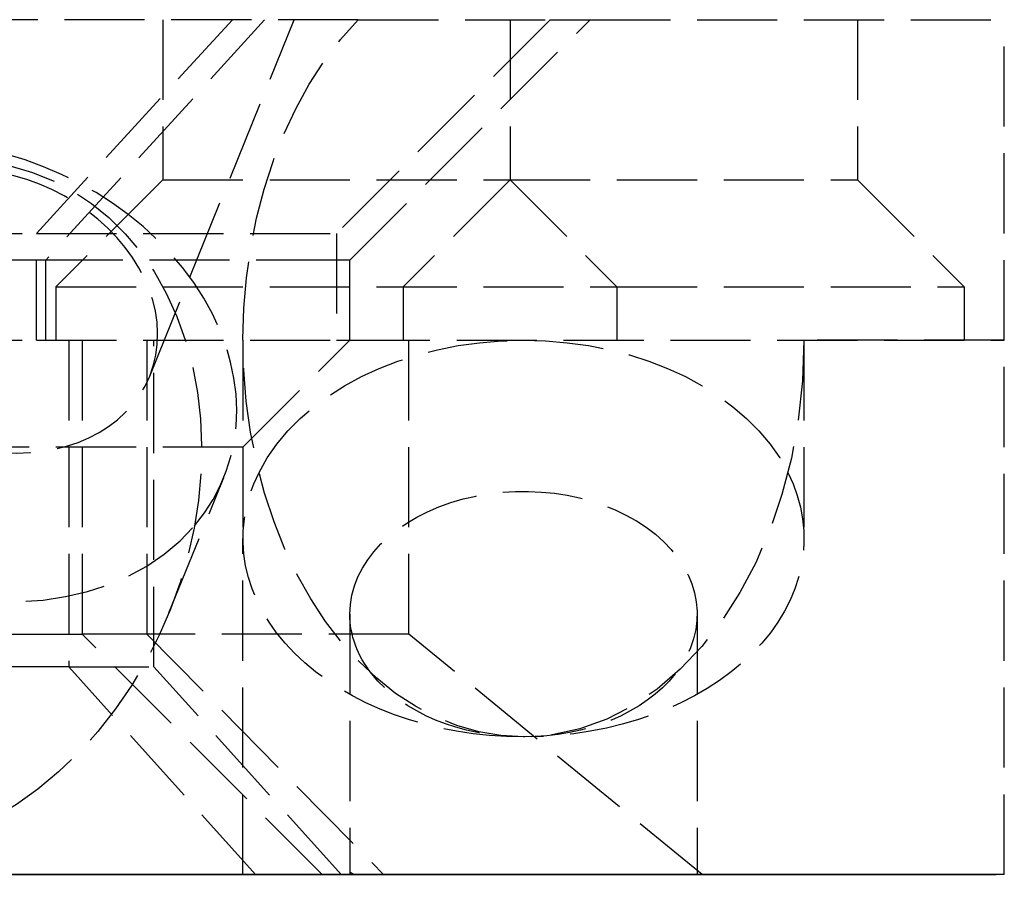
# Model space of a CAD drawing. Header units: millimetres. Extents: x -25 to 25, y -0.2 to 16.
import ezdxf

# ---------------------------------------------------------------- set-up
doc = ezdxf.new("R2010")
doc.units = ezdxf.units.MM
doc.header["$LTSCALE"] = 10
doc.linetypes.add('ALLCAD_Strich', pattern=[0.2, 0.15, -0.05])
doc.layers.add('BESCH_KONT_sich_schn_ansi_2d', color=40, linetype='Continuous')
doc.layers.add('BESCH_KONT_sich_schn_grun_2d', color=10, linetype='Continuous')

msp = doc.modelspace()

# ---------------------------------------------------------------- linework, layer by layer
at = {"layer": 'BESCH_KONT_sich_schn_ansi_2d', "linetype": 'ALLCAD_Strich'}
for p, q in [((25.00000000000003, 0), (-25.00000000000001, 0)), ((-12.58732918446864, 0, -210), (12.58732918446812, 0, -210)), ((6.88306408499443, 0, -32.97883010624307), (12.50000000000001, 0, -20)), ((10.55403159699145, 0, -34.56753949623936), (6.88306408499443, 0, -32.97883010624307)), ((12.74999999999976, 0, -20.40317049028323), (7.057798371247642, 0, -32.9515593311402)), ((11.15587484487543, 0, -34.81052926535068), (7.057798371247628, 0, -32.95155933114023)), ((10.98492488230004, 0, -179.4243044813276), (7.489721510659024, 0, -179.6074803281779)), ((7.489721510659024, 0, -179.6074803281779), (9.082525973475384, 0, -210)), ((10.9979909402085, 0, -179.6736197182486), (7.739378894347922, 0, -179.8443963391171)), ((8.952912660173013, 0, -203), (7.739378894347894, 0, -179.8443963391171)), ((8.587946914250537, 0, -5.631038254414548), (9.719855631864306, 0, -4.424827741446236)), ((8.952912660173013, 0, -203), (12.16255529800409, 0, -201.8948314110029)), ((12.4848244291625, 0, -208.0440927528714), (8.952912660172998, 0, -203)), ((9.10864119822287, 0, -4.115468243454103), (11.31883282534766, 0, -11.57695012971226)), ((9.975481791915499, 0), (10.56097716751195, 0, -1.976599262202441)), ((16.50000000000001, 0, -20.82842712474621), (10.55403159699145, 0, -34.56753949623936)), ((10.75000000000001, 0), (10.75000000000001, 0, -3.712310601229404)), ((10.74999999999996, 0, -180), (10.74999999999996, 0, -183.7123106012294)), ((10.74999999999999, 0, -120), (10.74999999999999, 0, -123.7123106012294)), ((10.75, 0, -60.00000000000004), (10.75, 0, -63.7123106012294)), ((10.98492488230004, 0, -179.4243044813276), (12.58732918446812, 0, -210)), ((12.2332118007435, 0, -179.6088845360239), (10.9979909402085, 0, -179.6736197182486)), ((11.15587484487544, 0, -34.81052926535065), (17.24999999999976, 0, -21.37610492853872)), ((12.16255529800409, 0, -201.8948314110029), (13.37921364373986, 0, -201.4759023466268)), ((12.23321180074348, 0, -179.6088845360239), (12.75944062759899, 0, -189.6499287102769)), ((13.85436542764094, 0, -210), (12.4848244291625, 0, -208.0440927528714)), ((12.50000000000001, 0, -20), (12.50000000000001, 0, -5.533985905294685)), ((12.50000000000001, 0, -3.533985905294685), (12.50000000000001, 0, -5.533985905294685)), ((16.50000000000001, 0, -20.82842712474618), (12.50000000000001, 0, -20)), ((13.85436542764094, 0, -210), (12.58732918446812, 0, -210)), ((12.74999999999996, 0, -185.1265241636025), (12.74999999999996, 0, -189.9736310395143)), ((12.74999999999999, 0, -125.1265241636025), (12.74999999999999, 0, -130)), ((12.75, 0, -65.1265241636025), (12.75, 0, -70.00000000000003)), ((12.75000000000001, 0, -5.126524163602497), (12.75000000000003, 0, -10.00000000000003)), ((12.74999999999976, 0), (12.74999999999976, 0, -5.126524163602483)), ((12.74999999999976, 0, -10.00000000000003), (12.74999999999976, 0, -20.40317049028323)), ((12.74999999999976, 0, -20.40317049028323), (17.24999999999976, 0, -21.37610492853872)), ((12.83134035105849, 0, -191.0218571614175), (13.37921364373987, 0, -201.4759023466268)), ((13.3792136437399, 0, -201.4759023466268), (19.34785107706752, 0, -210)), ((19.3478510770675, 0, -210), (13.85436542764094, 0, -210)), ((16.50000000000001, 0, -1.39087274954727), (16.50000000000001, 0, -20.82842712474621)), ((17.24999999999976, 0, -21.37610492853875), (17.24999999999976, 0)), ((19.24999999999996, 0, -185.1265241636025), (19.24999999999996, 0, -190)), ((19.24999999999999, 0, -125.1265241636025), (19.24999999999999, 0, -130)), ((19.25, 0, -65.12652416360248), (19.25, 0, -70.00000000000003)), ((19.25000000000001, 0, -5.126524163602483), (19.25000000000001, 0, -10.00000000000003)), ((19.3478510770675, 0, -210), (24.99999999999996, 0, -210)), ((21.24999999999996, 0, -180), (21.24999999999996, 0, -183.7123106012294)), ((21.24999999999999, 0, -120), (21.24999999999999, 0, -123.7123106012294)), ((21.25, 0, -60.00000000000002), (21.25, 0, -63.7123106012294)), ((21.25000000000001, 0), (21.25000000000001, 0, -3.712310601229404)), ((24.99999999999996, 0, -210), (25.00000000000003, 0))]:
    msp.add_line(p, q, dxfattribs=at)
at = {"layer": 'BESCH_KONT_sich_schn_ansi_2d', "linetype": 'ALLCAD_Strich', "extrusion": (0, -1, 0)}
for centre, radius in [((7.5, -50), 5.25), ((12.49999999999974, -103.33), 3.25), ((18.99999999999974, -71.66), 3.25)]:
    msp.add_circle(centre, radius, dxfattribs=at)
at = {"layer": 'BESCH_KONT_sich_schn_ansi_2d', "linetype": 'ALLCAD_Strich', "extrusion": (0, 1, 0)}
for centre, radius in [((-7.5, -50), 3.25), ((-12.49999999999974, -103.33), 5.25), ((-12.49999999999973, -160), 5.25), ((-12.49999999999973, -160), 3.25)]:
    msp.add_circle(centre, radius, dxfattribs=at)
for centre, radius, start, end in [((1.84741111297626e-13, -180.2500000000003), 12.25000000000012, 2.999999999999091, 176.9999999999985), ((0, -30.00000000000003), 11.49999999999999, 203.4018390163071, 336.5981609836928), ((2.700062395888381e-13, -180), 7.500000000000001, 2.999999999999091, 177.0000000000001), ((2.415845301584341e-13, -29.74999999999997), 7.750000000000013, 204.4000000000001, 335.5999999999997), ((-12.49999999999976, -46.66), 5.249999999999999, 358.9134218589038, 180), ((-12.49999999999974, -46.66), 5.249999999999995, 293.600731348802, 358.9134218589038), ((-12.49999999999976, -46.66), 5.249999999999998, 180, 293.600731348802), ((-18.99999999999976, -71.66), 5.249999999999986, 180, 53.80360896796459), ((-18.99999999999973, -128.33), 5.250000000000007, 180, 16.4423751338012), ((-18.99999999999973, -185), 5.25, 344.1494507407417, 180), ((-19.00000000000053, -184.9999999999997), 5.250000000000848, 338.4166798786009, 344.1494507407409), ((-18.99999999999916, -128.3299999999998), 5.249999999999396, 16.44237513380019, 24.51871204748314), ((-18.99999999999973, -185), 5.25, 180, 338.4166798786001), ((-18.99999999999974, -128.33), 5.250000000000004, 24.51871204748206, 180), ((-18.99999999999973, -185), 3.25, 0, 313.7445763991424), ((-19.00000000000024, -185), 3.250000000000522, 352.6694148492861, 359.9999999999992), ((-18.99999999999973, -185), 3.250000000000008, 313.7445763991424, 352.6694148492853), ((-18.99999999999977, -71.66000000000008), 5.250000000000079, 53.8036089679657, 80.09326145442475), ((-18.99999999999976, -71.66000000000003), 5.250000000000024, 80.09326145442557, 180)]:
    msp.add_arc(centre, radius, start, end, dxfattribs=at)
at = {"layer": 'BESCH_KONT_sich_schn_ansi_2d', "linetype": 'ALLCAD_Strich', "extrusion": (0, -1, 0)}
for centre, radius, start, end in [((-2.273736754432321e-13, -29.75000000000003), 12.25000000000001, 204.4000000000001, 335.5999999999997), ((-2.700062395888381e-13, -180.0000000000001), 11, 2.999999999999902, 177.0000000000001), ((-5.684341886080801e-14, -180.25), 7.749999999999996, 3.000000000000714, 177.0000000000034), ((1.4210854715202e-14, -30.00000000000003), 7.500000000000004, 203.4018390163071, 336.5981609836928), ((12.49999999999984, -46.66), 3.250000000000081, 180, 191.4217824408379), ((12.49999999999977, -46.66000000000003), 3.249999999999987, 236.0640643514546, 179.9999999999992), ((12.49999999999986, -46.65999999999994), 3.25000000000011, 191.4217824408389, 236.0640643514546), ((18.99999999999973, -128.33), 3.25, 180, 125.4552081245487), ((18.99999999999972, -128.33), 3.249999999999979, 163.788570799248, 180), ((18.99999999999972, -128.33), 3.249999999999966, 125.4552081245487, 163.7885707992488)]:
    msp.add_arc(centre, radius, start, end, dxfattribs=at)
for centre, major_axis, ratio, start_param, end_param in [((5.527173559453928, 0, -3.467679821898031), (-5.033803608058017, 0, -1.491080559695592), 0.5735764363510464, -6.75989230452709, -0.4767069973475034), ((8.20266868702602, 0, -12.49999999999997), (-1.609288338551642, 0, 5.43286638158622), 0.5735764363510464, -3.141592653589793, 3.141592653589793), ((15.99999999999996, 0, -180), (2.512147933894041e-15, 0, 7.424621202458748), 0.7071067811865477, -2.696110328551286, 2.696110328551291), ((15.99999999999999, 0, -120), (2.512147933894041e-15, 0, 7.424621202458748), 0.7071067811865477, -2.696110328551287, 2.696110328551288), ((16, 0, -60.00000000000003), (2.512147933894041e-15, 0, 7.424621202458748), 0.7071067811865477, -2.696110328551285, 2.696110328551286), ((16.00000000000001, 0, -3.712310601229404), (-5.250000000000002, 0), 0.7071067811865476, -1.570796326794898, 1.570796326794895), ((15.99999999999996, 0, -183.7123106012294), (5.25, 0), 0.7071067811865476, -1.570796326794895, 4.712388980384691), ((15.99999999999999, 0, -123.7123106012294), (5.25, 0), 0.7071067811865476, -1.570796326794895, 4.712388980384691), ((16, 0, -63.7123106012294), (5.25, 0), 0.7071067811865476, -1.570796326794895, 4.712388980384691), ((16.00000000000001, 0), (2.512147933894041e-15, 0, 7.424621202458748), 0.7071067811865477, 2.411864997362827, 2.696110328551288), ((16.00000000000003, 0, -5.126524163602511), (-3.250000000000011, 0), 0.7071067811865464, -2.664535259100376e-15, 0.7850855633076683), ((16.00000000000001, 0, -5.126524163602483), (3.250000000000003, 0), 0.7071067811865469, -0.7850855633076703, 3.141592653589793), ((16.00000000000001, 0, 5.999999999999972), (2.512147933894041e-15, 0, 7.424621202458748), 0.7071067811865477, 2.511753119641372, 3.236975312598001), ((16.00000000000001, 0, -5.126524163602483), (3.250000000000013, 0), 0.7071067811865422, -2.356507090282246, -0.7850855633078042), ((16.00000000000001, 0), (2.512147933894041e-15, 0, 7.424621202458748), 0.7071067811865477, 2.696110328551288, 3.141592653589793), ((15.99999999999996, 0, -180), (2.512147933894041e-15, 0, 7.424621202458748), 0.7071067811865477, 2.696110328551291, 3.141592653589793), ((15.99999999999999, 0, -120), (2.512147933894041e-15, 0, 7.424621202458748), 0.7071067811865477, 2.696110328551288, 3.141592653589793), ((16, 0, -60.00000000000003), (2.512147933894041e-15, 0, 7.424621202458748), 0.7071067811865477, 2.696110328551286, 3.141592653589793), ((16.00000000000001, 0), (2.512147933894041e-15, 0, 7.424621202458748), 0.7071067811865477, -3.141592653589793, -2.696110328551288), ((15.99999999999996, 0, -180), (2.512147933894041e-15, 0, 7.424621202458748), 0.7071067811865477, -3.141592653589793, -2.696110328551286), ((15.99999999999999, 0, -120), (2.512147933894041e-15, 0, 7.424621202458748), 0.7071067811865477, -3.141592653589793, -2.696110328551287), ((16, 0, -60.00000000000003), (2.512147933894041e-15, 0, 7.424621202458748), 0.7071067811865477, -3.141592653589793, -2.696110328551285), ((16.00000000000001, 0, -3.712310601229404), (5.250000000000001, 0), 0.7071067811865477, -1.570796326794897, 1.570796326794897), ((16.00000000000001, 0), (2.512147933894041e-15, 0, 7.424621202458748), 0.7071067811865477, -2.696110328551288, -1.570796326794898)]:
    msp.add_ellipse(centre, major_axis=major_axis, ratio=ratio, start_param=start_param, end_param=end_param, dxfattribs=at)
at = {"layer": 'BESCH_KONT_sich_schn_ansi_2d', "linetype": 'ALLCAD_Strich', "extrusion": (0, 1, 0)}
for centre, major_axis, ratio, start_param, end_param in [((5.992477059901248, 0, -5.038518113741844), (3.116164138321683, 0, 0.9230498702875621), 0.5735764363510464, -5.806478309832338, 0.476706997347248), ((16.00000000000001, 0, -10.00000000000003), (1.555139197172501e-15, 0, 4.596194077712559), 0.7071067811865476, -3.141592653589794, 3.141592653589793), ((16.00000000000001, 0, 5.499999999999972), (3.712310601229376, 0, 8.962310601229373), 0.414213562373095, 2.260811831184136, 3.085922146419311), ((15.99999999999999, 0, -130), (1.555139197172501e-15, 0, 4.596194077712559), 0.7071067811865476, -3.141592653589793, 3.141592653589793), ((16, 0, -70), (1.555139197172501e-15, 0, 4.596194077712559), 0.7071067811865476, -3.141592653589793, 3.141592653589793), ((15.99999999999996, 0, -185.1265241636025), (-3.25, 0), 0.7071067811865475, -8.881784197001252e-16, 3.926678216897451), ((15.99999999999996, 0, -185.1265241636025), (-3.249999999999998, 0), 0.7071067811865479, -0.7850855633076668, 3.219646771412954e-15), ((15.99999999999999, 0, -125.1265241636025), (-3.250000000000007, 0), 0.7071067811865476, 0, 3.926678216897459), ((15.99999999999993, 0, -125.1265241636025), (-3.249999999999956, 0), 0.7071067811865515, -0.7850855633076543, 2.164934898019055e-14), ((16, 0, -65.12652416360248), (-3.25, 0), 0.7071067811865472, -2.664535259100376e-15, 3.926678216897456), ((16, 0, -65.12652416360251), (-3.249999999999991, 0), 0.7071067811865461, -0.785085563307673, -2.55351295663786e-15), ((15.99999999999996, 0, -190), (1.555139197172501e-15, 0, 4.596194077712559), 0.7071067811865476, -1.494557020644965, 4.48818861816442), ((15.99999999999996, 0, -185.1265241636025), (-3.250000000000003, 0), 0.7071067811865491, -2.356507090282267, -0.7850855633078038), ((15.99999999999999, 0, -125.1265241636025), (-3.249999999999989, 0), 0.7071067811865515, -2.356507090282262, -0.7850855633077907), ((16, 0, -65.12652416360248), (-3.250000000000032, 0), 0.7071067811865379, -2.356507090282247, -0.7850855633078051)]:
    msp.add_ellipse(centre, major_axis=major_axis, ratio=ratio, start_param=start_param, end_param=end_param, dxfattribs=at)
at = {"layer": 'BESCH_KONT_sich_schn_ansi_2d', "linetype": 'ALLCAD_Strich', "extrusion": (0, 0.9999999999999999, 0)}
msp.add_ellipse((15.99999999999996, 0, -193.0577658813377), major_axis=(2.34026232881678, 0, -5.251468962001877), ratio=0.4294309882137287, start_param=2.150514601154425, end_param=2.450954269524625, dxfattribs=at)
at = {"layer": 'BESCH_KONT_sich_schn_grun_2d', "linetype": 'ALLCAD_Strich'}
for p, q in [((12.90767078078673, 16), (-12.90767078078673, 15.99999999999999)), ((10.55403159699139, 16), (6.883064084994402, 12)), ((11.1558748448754, 16), (7.057798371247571, 11.5)), ((9.004158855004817, 9.329437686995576), (11.70984531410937, 16)), ((9.249999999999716, 16.00000000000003), (9.249999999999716, 13)), ((16.49999999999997, 16), (12.49999999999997, 12)), ((12.74999999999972, 11.5), (17.24999999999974, 16)), ((12.90767078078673, 16), (16.49999999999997, 16)), ((15.74999999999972, 16.00000000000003), (15.74999999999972, 13)), ((16.49999999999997, 16), (17.24999999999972, 16)), ((17.24999999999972, 16), (24.99999999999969, 16)), ((22.24999999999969, 16.00000000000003), (22.24999999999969, 13)), ((24.99999999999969, 10), (24.99999999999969, 16)), ((9.249999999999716, 13.00000000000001), (7.249999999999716, 11)), ((9.249999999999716, 13.00000000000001), (15.74999999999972, 13.00000000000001)), ((15.74999999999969, 13.00000000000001), (13.74999999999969, 11)), ((15.74999999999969, 13.00000000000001), (22.24999999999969, 13.00000000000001)), ((15.74999999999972, 13.00000000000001), (17.74999999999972, 11)), ((22.24999999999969, 13.00000000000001), (24.24999999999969, 11)), ((-6.883064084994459, 11.99999999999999), (6.883064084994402, 12)), ((6.883064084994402, 9.999999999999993), (6.883064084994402, 12)), ((6.883064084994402, 12), (12.49999999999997, 12)), ((12.49999999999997, 12), (12.49999999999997, 10)), ((7.057798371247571, 11.5), (-7.05779837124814, 11.5)), ((12.49999999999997, 11.49999999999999), (7.0577983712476, 11.49999999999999)), ((7.0577983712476, 10), (7.0577983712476, 11.5)), ((12.74999999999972, 11.49999999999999), (12.49999999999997, 11.49999999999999)), ((12.74999999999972, 10), (12.74999999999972, 11.5)), ((7.249999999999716, 11), (17.74999999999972, 11)), ((7.249999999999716, 11), (7.249999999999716, 10)), ((13.74999999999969, 11), (13.74999999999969, 10)), ((17.74999999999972, 11), (24.24999999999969, 11)), ((17.74999999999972, 11), (17.74999999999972, 10)), ((24.24999999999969, 11), (24.24999999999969, 10)), ((-6.883064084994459, 9.999999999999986), (6.883064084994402, 9.999999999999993)), ((6.883064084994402, 10), (12.49999999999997, 10)), ((7.489721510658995, 10), (7.489721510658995, 3.887143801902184)), ((7.739378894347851, 10), (7.739378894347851, 4.5)), ((8.952912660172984, 10), (8.952912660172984, 4.5)), ((9.082525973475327, 3.88714380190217), (9.082525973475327, 10)), ((10.74999999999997, 10.00000000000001), (10.74999999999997, 6.287689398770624)), ((10.74999999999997, 8), (12.74999999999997, 10)), ((12.49999999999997, 10), (12.74999999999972, 10)), ((12.74999999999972, 10), (24.99999999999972, 10)), ((13.85436542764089, 4.500000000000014), (13.85436542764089, 10)), ((24.99999999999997, 10), (21.24999999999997, 10)), ((21.24999999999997, 10), (21.24999999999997, 6.287689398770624)), ((24.99999999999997, 0), (24.99999999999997, 10)), ((10.74999999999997, 8.000000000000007), (4.249999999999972, 8)), ((9.365024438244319, 4.898159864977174), (10.39219799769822, 7.430539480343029)), ((10.74999999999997, 0), (10.74999999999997, 6.287689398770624)), ((12.74999999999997, 4.873475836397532), (12.74999999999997, 0)), ((19.24999999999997, 4.873475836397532), (19.24999999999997, 0)), ((-7.73937889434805, 4.500000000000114), (7.739378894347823, 4.500000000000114)), ((12.23321180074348, 0), (7.73937889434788, 4.5)), ((8.952912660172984, 4.499999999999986), (7.739378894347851, 4.499999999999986)), ((8.952912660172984, 4.5), (13.3792136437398, 0)), ((13.85436542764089, 4.499999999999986), (8.952912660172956, 4.499999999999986)), ((19.34785107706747, 0), (13.85436542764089, 4.500000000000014)), ((7.489721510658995, 3.88714380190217), (-7.489721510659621, 3.88714380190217)), ((10.98492488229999, 0), (7.489721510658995, 3.88714380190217)), ((7.489721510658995, 3.88714380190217), (9.082525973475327, 3.88714380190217)), ((12.58732918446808, 0), (9.082525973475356, 3.88714380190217)), ((24.99999999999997, 0), (-25.00000000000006, -1.4210854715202e-14))]:
    msp.add_line(p, q, dxfattribs=at)
at = {"layer": 'BESCH_KONT_sich_schn_grun_2d', "linetype": 'ALLCAD_Strich', "extrusion": (0, 0, -1)}
for centre, major_axis, ratio, start_param, end_param in [((15.99999999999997, 10), (3.297194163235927e-15, -7.424621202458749), 0.7071067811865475, -1.825027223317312e-15, 2.511753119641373), ((5.992477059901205, 10.55102385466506), (-3.011681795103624, 1.221586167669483), 0.7854191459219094, -3.141592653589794, 3.141592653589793), ((16, 6.287689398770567), (-5.250000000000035, 2.731148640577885e-14), 0.7071067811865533, 0.3398369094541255, 1.570796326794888), ((15.99999999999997, 10), (3.297194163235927e-15, -7.424621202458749), 0.7071067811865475, -1.570796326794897, -1.740438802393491e-15), ((15.99999999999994, 6.287689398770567), (5.250000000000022, 2.203053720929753e-15), 0.707106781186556, -1.570796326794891, -0.3398369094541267), ((16, 6.287689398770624), (-5.250000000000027, -3.487759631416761e-16), 0.7071067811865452, -1.570796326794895, 0.339836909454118), ((15.99999999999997, 6.287689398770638), (5.250000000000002, 1.443289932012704e-14), 0.7071067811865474, -0.3398369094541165, 1.570796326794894), ((15.99999999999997, 4.873475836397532), (-3.249999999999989, 0), 0.7071067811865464, 0, 3.650449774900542), ((16.00000000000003, 4.873475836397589), (-3.250000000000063, -9.392486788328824e-14), 0.7071067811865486, -0.5088571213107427, 1.287858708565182e-14), ((15.99999999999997, 4.873475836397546), (-3.250000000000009, 2.394751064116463e-13), 0.707106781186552, -2.632735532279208, -0.5088571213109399)]:
    msp.add_ellipse(centre, major_axis=major_axis, ratio=ratio, start_param=start_param, end_param=end_param, dxfattribs=at)
at = {"layer": 'BESCH_KONT_sich_schn_grun_2d', "linetype": 'ALLCAD_Strich', "extrusion": (0, 0, -0.9999999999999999)}
msp.add_ellipse((4.499999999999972, 6.87149136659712), major_axis=(2.512456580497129, 6.19417601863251), ratio=0.7854191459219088, start_param=-0.6040189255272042, end_param=3.247987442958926, dxfattribs=at)
at = {"layer": 'BESCH_KONT_sich_schn_grun_2d', "linetype": 'ALLCAD_Strich'}
for centre, major_axis, ratio, start_param, end_param in [((5.527173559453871, 9.403870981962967), (4.865024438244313, -1.97333150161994), 0.78541914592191, -0.2556270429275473, 3.141592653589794), ((5.527173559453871, 9.403870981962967), (-4.865024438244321, 1.973331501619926), 0.7854191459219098, 0.03786665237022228, 2.885965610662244), ((15.99999999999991, -3.057765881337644), (-3.247992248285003, 3.090263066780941), 0.03696146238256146, -0.1890483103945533, 0.1113913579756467)]:
    msp.add_ellipse(centre, major_axis=major_axis, ratio=ratio, start_param=start_param, end_param=end_param, dxfattribs=at)

doc.saveas('drawing.dxf')
